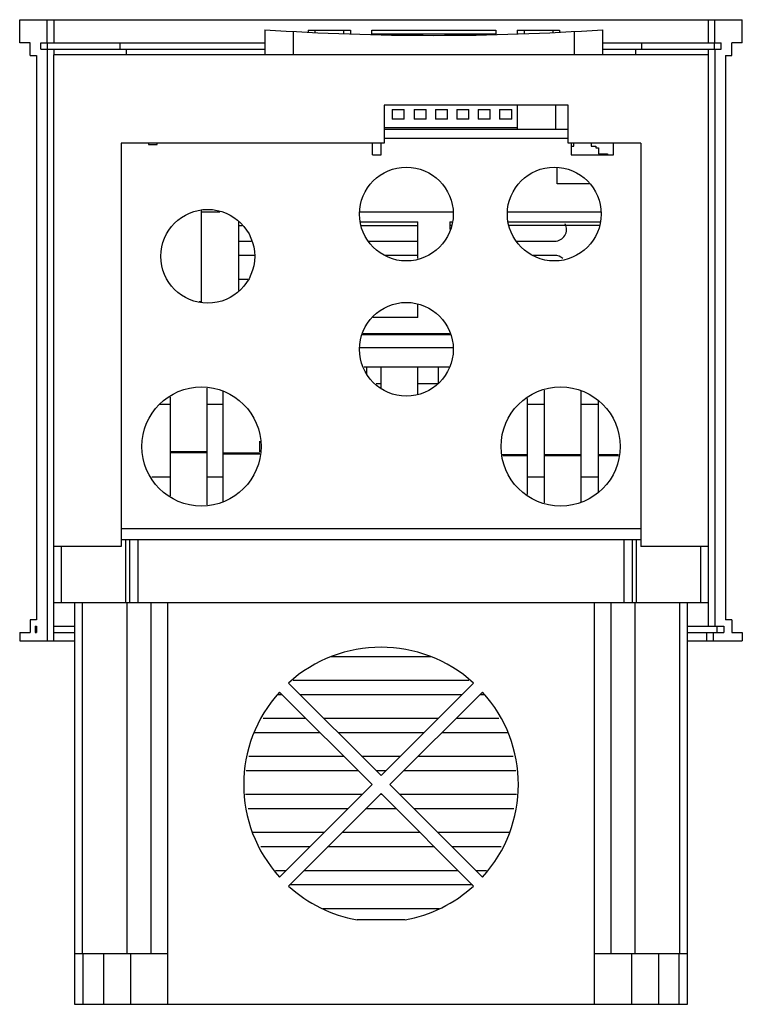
# Model space of a CAD drawing. Header units: millimetres. Extents: x 26 to 197, y 37 to 270.
import ezdxf

# ---------------------------------------------------------------- set-up
doc = ezdxf.new("R2010")
doc.units = ezdxf.units.MM
doc.header["$LTSCALE"] = 19.928163
doc.layers.get('0').update_dxf_attribs({"linetype": 'CONTINUOUS'})

msp = doc.modelspace()

# ---------------------------------------------------------------- linework, layer by layer
at = {"color": 7, "linetype": 'CONTINUOUS'}
for p, q in [((25.57, 264.61), (25.57, 270.11)), ((25.57, 270.11), (196.58, 270.11)), ((32.08, 264.61), (32.08, 270.11)), ((33.62, 270.11), (33.62, 264.61)), ((188.53, 270.11), (188.53, 264.61)), ((190.07, 264.61), (190.07, 270.11)), ((196.58, 264.61), (196.58, 270.11)), ((83.6, 267.73), (83.6, 261.81)), ((90.38, 261.81), (90.38, 267.32)), ((93.83, 267.66), (93.83, 267.14)), ((93.83, 267.66), (103.83, 267.66)), ((95.43, 267.66), (95.43, 267.06)), ((102.23, 267.66), (102.23, 266.78)), ((103.83, 267.66), (103.83, 266.73)), ((108.9, 266.66), (108.9, 267.66)), ((108.9, 267.66), (138.25, 267.66)), ((138.25, 266.66), (108.9, 266.66)), ((138.25, 267.66), (138.25, 266.66)), ((143.33, 267.66), (143.33, 266.73)), ((143.33, 267.66), (153.33, 267.66)), ((144.93, 267.66), (144.93, 266.78)), ((151.73, 267.66), (151.73, 267.06)), ((153.33, 267.66), (153.33, 267.14)), ((156.78, 267.32), (156.78, 261.81)), ((163.55, 261.81), (163.55, 267.73)), ((28.08, 264.61), (25.57, 264.61)), ((28.08, 261.61), (28.08, 264.61)), ((30.58, 263.11), (30.58, 264.61)), ((30.58, 264.61), (83.6, 264.61)), ((32.19, 263.11), (32.19, 264.61)), ((49.38, 263.11), (49.38, 264.61)), ((163.55, 264.61), (191.57, 264.61)), ((172.78, 263.11), (172.78, 264.61)), ((189.96, 263.11), (189.96, 264.61)), ((191.57, 263.11), (191.57, 264.61)), ((194.07, 261.61), (194.07, 264.61)), ((196.58, 264.61), (194.07, 264.61)), ((28.08, 261.61), (29.58, 261.61)), ((29.58, 261.61), (29.58, 128.11)), ((30.58, 263.11), (83.6, 263.11)), ((32.08, 263.11), (32.08, 123.11)), ((33.58, 261.81), (33.58, 132.11)), ((188.58, 261.81), (33.58, 261.81)), ((33.62, 263.11), (33.62, 261.81)), ((50.88, 261.81), (50.88, 263.11)), ((163.55, 263.11), (191.57, 263.11)), ((171.28, 263.11), (171.28, 261.81)), ((188.53, 263.11), (188.53, 261.81)), ((188.58, 132.11), (188.58, 261.81)), ((190.07, 263.11), (190.07, 126.61)), ((192.57, 261.61), (192.57, 128.11)), ((192.57, 261.61), (194.07, 261.61)), ((111.83, 249.91), (111.83, 240.91)), ((155.33, 249.91), (111.83, 249.91)), ((143.28, 249.91), (143.28, 244.11)), ((152.46, 244.11), (152.46, 249.91)), ((155.33, 240.91), (155.33, 249.91)), ((113.73, 248.86), (113.73, 246.6)), ((113.73, 248.86), (116.57, 248.86)), ((116.57, 246.6), (116.57, 248.86)), ((118.91, 248.86), (118.91, 246.6)), ((118.91, 248.86), (121.76, 248.86)), ((121.76, 246.6), (121.76, 248.86)), ((123.95, 248.86), (123.95, 246.6)), ((123.95, 248.86), (126.8, 248.86)), ((126.8, 246.6), (126.8, 248.86)), ((129.06, 248.86), (129.06, 246.6)), ((129.06, 248.86), (131.9, 248.86)), ((131.9, 246.6), (131.9, 248.86)), ((134.06, 248.86), (134.06, 246.6)), ((134.06, 248.86), (136.91, 248.86)), ((136.91, 246.6), (136.91, 248.86)), ((139.15, 248.86), (139.15, 246.6)), ((139.15, 248.86), (142, 248.86)), ((142, 246.6), (142, 248.86)), ((116.57, 246.6), (113.73, 246.6)), ((121.76, 246.6), (118.91, 246.6)), ((126.8, 246.6), (123.95, 246.6)), ((131.9, 246.6), (129.06, 246.6)), ((136.91, 246.6), (134.06, 246.6)), ((142, 246.6), (139.15, 246.6)), ((143.28, 244.55), (111.83, 244.55)), ((155.33, 244.11), (111.83, 244.11)), ((49.58, 240.91), (49.58, 145.41)), ((111.83, 240.91), (49.58, 240.91)), ((56.08, 240.91), (56.08, 240.61)), ((56.08, 240.61), (58.08, 240.61)), ((58.08, 240.61), (58.08, 240.91)), ((109.08, 238.11), (109.08, 240.91)), ((111.08, 238.11), (111.08, 240.91)), ((111.83, 242.11), (155.33, 242.11)), ((172.58, 240.91), (155.33, 240.91)), ((156.08, 240.91), (156.08, 238.11)), ((156.08, 240.14), (156.71, 240.14)), ((156.71, 240.14), (156.71, 240.91)), ((160.78, 240.91), (160.78, 240.14)), ((160.78, 240.14), (161.89, 240.14)), ((161.89, 240.14), (161.89, 239.76)), ((166.08, 238.11), (166.08, 240.91)), ((172.58, 240.91), (172.58, 145.41)), ((109.08, 238.11), (111.08, 238.11)), ((156.08, 238.11), (166.08, 238.11)), ((161.89, 239.76), (162.57, 239.76)), ((162.57, 239.76), (162.57, 238.33)), ((162.57, 238.33), (164.7, 238.33)), ((164.7, 238.33), (164.7, 238.11)), ((152.79, 231.24), (152.79, 235.15)), ((160.39, 231.24), (152.79, 231.24)), ((68.58, 203.18), (68.58, 225.04)), ((72.93, 224.59), (68.58, 224.59)), ((128.12, 224.59), (106.03, 224.59)), ((163.12, 224.59), (141.03, 224.59)), ((77.33, 222.27), (77.34, 206.04)), ((77.33, 221.41), (78.2, 221.41)), ((106.17, 222.27), (119.82, 222.27)), ((106.39, 221.41), (119.82, 221.41)), ((119.81, 213.58), (119.82, 222.27)), ((127.33, 222.27), (127.33, 220.44)), ((127.33, 222.27), (127.98, 222.27)), ((127.76, 221.41), (127.33, 221.41)), ((141.17, 222.27), (162.98, 222.27)), ((162.76, 221.41), (141.39, 221.41)), ((77.33, 217.7), (80.36, 217.7)), ((108.05, 217.7), (119.82, 217.7)), ((143.05, 217.7), (152.18, 217.7)), ((81.18, 214.31), (77.33, 214.31)), ((119.82, 214.31), (112.06, 214.31)), ((152.19, 214.31), (147.06, 214.31)), ((77.34, 208.7), (79.55, 208.7)), ((68.58, 203.34), (68.08, 203.34)), ((119.8, 199.61), (119.8, 202.64)), ((119.8, 199.61), (109.18, 199.61)), ((109.28, 199.7), (119.8, 199.7)), ((106.84, 195.81), (127.31, 195.81)), ((127.45, 195.51), (106.7, 195.51)), ((106.02, 192.56), (128.13, 192.56)), ((107.06, 187.92), (127.09, 187.92)), ((107.74, 186.39), (107.74, 187.92)), ((111.08, 182.9), (111.08, 187.92)), ((119.83, 181.58), (119.83, 187.92)), ((124.66, 183.95), (124.66, 187.92)), ((69.93, 155.27), (69.93, 182.94)), ((73.67, 182.2), (73.67, 156.02)), ((111.08, 183.95), (109.91, 183.95)), ((124.66, 183.95), (119.83, 183.95)), ((149.67, 182.43), (149.67, 155.78)), ((158.43, 155.97), (158.43, 182.25)), ((61.17, 180.79), (61.17, 157.42)), ((145.72, 157.72), (145.72, 180.49)), ((162.46, 179.81), (162.46, 158.41)), ((58.64, 179.1), (61.17, 179.1)), ((69.93, 179.1), (73.67, 179.1)), ((145.72, 179.1), (149.67, 179.1)), ((158.43, 179.1), (162.46, 179.1)), ((82.42, 167.82), (82.42, 170.39)), ((61.17, 167.9), (69.93, 167.9)), ((61.17, 167.65), (69.93, 167.65)), ((73.67, 167.64), (82.42, 167.64)), ((73.67, 167.4), (82.42, 167.4)), ((139.85, 167.24), (145.72, 167.24)), ((139.9, 166.99), (145.72, 166.99)), ((149.67, 167.24), (158.43, 167.24)), ((149.67, 166.99), (158.43, 166.99)), ((162.46, 167.24), (167.3, 167.24)), ((162.46, 166.99), (167.25, 166.99)), ((61.17, 161.82), (56.81, 161.82)), ((73.67, 161.82), (69.93, 161.82)), ((149.67, 161.82), (145.72, 161.82)), ((162.46, 161.82), (158.43, 161.82)), ((172.58, 149.61), (49.58, 149.61)), ((49.58, 147.11), (172.58, 147.11)), ((50.64, 147.11), (50.64, 132.11)), ((51.58, 147.11), (51.58, 132.11)), ((53.58, 132.11), (53.58, 147.11)), ((168.58, 147.11), (168.58, 132.11)), ((170.58, 132.11), (170.58, 147.11)), ((171.51, 132.11), (171.51, 147.11)), ((49.58, 145.41), (33.58, 145.41)), ((35.45, 132.11), (35.45, 145.41)), ((188.58, 145.41), (172.58, 145.41)), ((186.7, 145.41), (186.7, 132.11)), ((188.58, 132.11), (33.58, 132.11)), ((33.62, 123.11), (33.62, 132.11)), ((38.58, 132.11), (38.58, 37.11)), ((40.47, 49.11), (40.47, 132.11)), ((50.89, 132.11), (50.89, 49.11)), ((56.58, 132.11), (56.58, 49.11)), ((60.61, 37.11), (60.61, 132.11)), ((161.54, 132.11), (161.54, 37.11)), ((165.58, 49.11), (165.58, 132.11)), ((171.26, 49.11), (171.26, 132.11)), ((181.68, 132.11), (181.68, 49.11)), ((183.58, 37.11), (183.58, 132.11)), ((188.53, 132.11), (188.53, 126.61)), ((28.08, 128.11), (28.08, 125.11)), ((29.58, 128.11), (28.08, 128.11)), ((29.2, 126.61), (29.2, 125.11)), ((29.2, 126.61), (29.58, 126.61)), ((29.58, 126.61), (29.58, 125.11)), ((33.62, 126.61), (38.58, 126.61)), ((183.58, 126.61), (192.19, 126.61)), ((190.58, 126.61), (190.58, 125.11)), ((192.19, 126.61), (192.19, 125.11)), ((194.07, 128.11), (192.57, 128.11)), ((194.07, 128.11), (194.07, 125.11)), ((25.57, 125.11), (25.57, 123.11)), ((25.57, 125.11), (28.08, 125.11)), ((29.2, 125.11), (29.58, 125.11)), ((33.62, 125.11), (38.58, 125.11)), ((183.58, 125.11), (192.19, 125.11)), ((188.16, 123.11), (188.16, 125.11)), ((189.69, 125.11), (189.69, 123.11)), ((194.07, 125.11), (196.58, 125.11)), ((196.58, 125.11), (196.58, 123.11)), ((25.57, 123.11), (38.58, 123.11)), ((183.58, 123.11), (196.58, 123.11)), ((122.92, 119.35), (99.23, 119.35)), ((111.08, 91.23), (89.18, 113.12)), ((90.29, 113.81), (131.86, 113.81)), ((132.97, 113.12), (111.08, 91.23)), ((87.71, 110.35), (86.65, 110.35)), ((87.06, 111), (108.95, 89.11)), ((130.19, 110.35), (91.96, 110.35)), ((113.2, 89.11), (135.09, 111)), ((135.5, 110.35), (134.44, 110.35)), ((83.22, 104.81), (93.25, 104.81)), ((97.49, 104.81), (124.66, 104.81)), ((128.9, 104.81), (138.93, 104.81)), ((96.71, 101.35), (81.08, 101.35)), ((121.19, 101.35), (100.96, 101.35)), ((141.07, 101.35), (125.44, 101.35)), ((79.83, 95.81), (102.25, 95.81)), ((106.49, 95.81), (115.66, 95.81)), ((119.9, 95.81), (142.32, 95.81)), ((105.71, 92.35), (79.18, 92.35)), ((112.19, 92.35), (109.96, 92.35)), ((142.97, 92.35), (116.44, 92.35)), ((108.95, 89.11), (87.06, 67.21)), ((135.09, 67.21), (113.2, 89.11)), ((79, 86.81), (106.66, 86.81)), ((89.18, 65.09), (111.08, 86.99)), ((110.9, 86.81), (111.25, 86.81)), ((111.08, 86.99), (132.97, 65.09)), ((115.49, 86.81), (143.15, 86.81)), ((103.19, 83.35), (79.65, 83.35)), ((114.71, 83.35), (107.44, 83.35)), ((142.5, 83.35), (118.96, 83.35)), ((80.69, 77.81), (97.66, 77.81)), ((101.9, 77.81), (120.25, 77.81)), ((124.49, 77.81), (141.46, 77.81)), ((94.19, 74.35), (82.64, 74.35)), ((123.71, 74.35), (98.44, 74.35)), ((139.51, 74.35), (127.96, 74.35)), ((86.07, 68.81), (88.66, 68.81)), ((92.9, 68.81), (129.25, 68.81)), ((133.49, 68.81), (136.08, 68.81)), ((132.71, 65.35), (89.44, 65.35)), ((97.33, 59.81), (124.82, 59.81)), ((116.75, 57.11), (105.4, 57.11)), ((38.58, 49.11), (60.61, 49.11)), ((40.58, 37.11), (40.58, 49.11)), ((45.37, 49.11), (45.37, 37.11)), ((51.78, 49.11), (51.78, 37.11)), ((161.54, 49.11), (183.58, 49.11)), ((170.37, 49.11), (170.37, 37.11)), ((176.78, 49.11), (176.78, 37.11)), ((181.58, 49.11), (181.58, 37.11)), ((38.58, 37.11), (183.58, 37.11))]:
    msp.add_line(p, q, dxfattribs=at)
for centre, radius in [((117.08, 224.11), 11.1), ((152.08, 224.11), 11.1), ((70.08, 214.11), 11.1), ((117.08, 192.11), 11.1), ((68.58, 169.11), 14.1), ((153.58, 169.11), 14.1)]:
    msp.add_circle(centre, radius, dxfattribs=at)
for centre, radius, start, end in [((123.58, 866.4), 600, 266.18026, 273.81974), ((152.18, 220.51), 2.81, 270.0482, 26.798), ((152.19, 211.51), 2.81, 47.542, 89.9503), ((111.08, 89.11), 32.5, 47.6454, 132.3546), ((111.08, 89.11), 32.5, 137.6454, 222.3546), ((111.08, 89.11), 32.5, 317.6454, 42.3546), ((111.08, 89.11), 32.5, 227.6454, 259.9367), ((111.08, 89.11), 32.5, 280.0633, 312.3546)]:
    msp.add_arc(centre, radius, start, end, dxfattribs=at)

doc.saveas('drawing.dxf')
